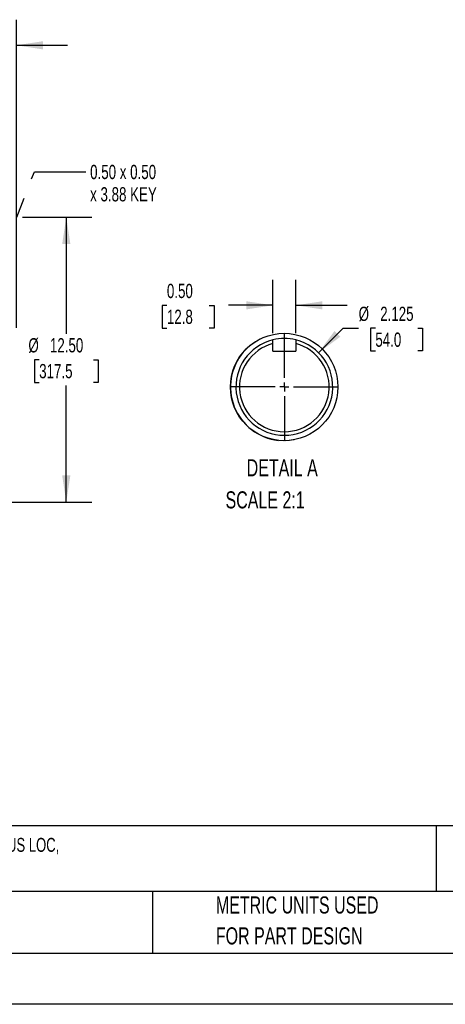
# Model space of a CAD drawing. Header units: inches. Extents: x 0 to 99, y 0 to 76.5.
# Tile 2 of 10: x 36.9 to 55.6, y 0 to 43.2. Entities that reach past the tile are written whole.
import ezdxf

# ---------------------------------------------------------------- set-up
doc = ezdxf.new("R2010")
doc.units = ezdxf.units.IN
doc.header["$LTSCALE"] = 9
doc.header["$MEASUREMENT"] = 0
doc.linetypes.add('CENTERX2', pattern=[0.8, 0.5, -0.1, 0.1, -0.1])
doc.layers.add('CENTER', color=40, linetype='CENTERX2')
doc.layers.add('SLD-DEFPOINTS', color=7, linetype='Continuous')
doc.layers.add('DIMENSIONS', color=140, linetype='Continuous', lineweight=25)
doc.layers.add('TEXT', color=140, linetype='Continuous', lineweight=25)
doc.styles.add('SLDTEXTSTYLE0', font='TXT', dxfattribs={"width": 0.7})
doc.dimstyles.new('SLDDIMSTYLE1', dxfattribs={"dimtxt": 0.625, "dimasz": 1.17, "dimexe": 0, "dimexo": 0.0625, "dimgap": 0.15625, "dimtad": 0, "dimtih": 1, "dimtoh": 1, "dimrnd": 1e-09, "dimzin": 4, "dimdsep": 46, "dimtxsty": 'SLDTEXTSTYLE0', "dimsah": 1, "dimcen": 0.09, "dimadec": 0, "dimazin": 1, "dimtfac": 1, "dimtofl": 0, "dimtmove": 0, "dimatfit": 3, "dimfxl": 0, "dimfrac": 2, "dimtolj": 1, "dimtzin": 12, "dimarcsym": 0})
doc.dimstyles.new('SLDDIMSTYLE3', dxfattribs={"dimtxt": 0.625, "dimasz": 1.17, "dimexe": 0, "dimexo": 0.0625, "dimgap": 0.15625, "dimtad": 0, "dimtih": 1, "dimtoh": 1, "dimrnd": 1e-09, "dimzin": 4, "dimdsep": 46, "dimtxsty": 'SLDTEXTSTYLE0', "dimsah": 1, "dimcen": 0.09, "dimadec": 0, "dimazin": 1, "dimtfac": 1, "dimtmove": 0, "dimatfit": 0, "dimfxl": 0, "dimfrac": 2, "dimtolj": 1, "dimtzin": 12, "dimarcsym": 0})
doc.dimstyles.new('SLDDIMSTYLE4', dxfattribs={"dimtxt": 0.18, "dimasz": 1.17, "dimexe": 0, "dimexo": 0.0625, "dimgap": 0, "dimtad": 0, "dimtih": 1, "dimtoh": 1, "dimdec": 0, "dimrnd": 1e-09, "dimzin": 0, "dimdsep": 46, "dimtxsty": 'Standard', "dimsah": 1, "dimcen": 0.09, "dimadec": 0, "dimazin": 0, "dimtfac": 1.17, "dimtdec": 0, "dimtofl": 0, "dimtmove": 0, "dimatfit": 3, "dimfxl": 0, "dimfrac": 2, "dimtolj": 1, "dimtzin": 0, "dimarcsym": 0})
doc.dimstyles.new('SLDDIMSTYLE8', dxfattribs={"dimtxt": 0.625, "dimasz": 1.17, "dimexe": 0, "dimexo": 0.0625, "dimgap": 0.15625, "dimtad": 0, "dimtih": 1, "dimtoh": 1, "dimdec": 3, "dimlfac": 0.5, "dimrnd": 1e-09, "dimzin": 12, "dimdsep": 46, "dimtxsty": 'SLDTEXTSTYLE0', "dimsah": 1, "dimcen": 0, "dimadec": 0, "dimazin": 3, "dimtfac": 1, "dimtdec": 3, "dimtofl": 0, "dimtmove": 0, "dimatfit": 3, "dimfxl": 0, "dimfrac": 2, "dimtolj": 1, "dimtzin": 12, "dimarcsym": 0})
doc.dimstyles.new('SLDDIMSTYLE9', dxfattribs={"dimtxt": 0.625, "dimasz": 1.17, "dimexe": 0, "dimexo": 0.0625, "dimgap": 0.15625, "dimtad": 0, "dimtih": 1, "dimtoh": 1, "dimlfac": 0.5, "dimrnd": 1e-09, "dimzin": 0, "dimdsep": 46, "dimtxsty": 'SLDTEXTSTYLE0', "dimsah": 1, "dimcen": 0.09, "dimadec": 0, "dimazin": 0, "dimtfac": 1, "dimtmove": 0, "dimatfit": 0, "dimfxl": 0, "dimfrac": 2, "dimtolj": 1, "dimtzin": 12, "dimarcsym": 0})

# ---------------------------------------------------------------- blocks, each defined once
blk = doc.blocks.new('SW_NOTE_0')
at = {"layer": 'TEXT', "color": 0, "linetype": 'CENTERX2', "lineweight": 18, "char_height": 0.612, "attachment_point": 1, "style": 'SLDTEXTSTYLE0'}
for s, insert in [('TOSHIBA SD SERIES PREMIUM EFFICIENCY AC INDUCTION MOTOR, GENERAL PURPOSE, INVERTER RATED & HAZARDOUS LOC,', (0, 0.789)), ('40HP, 3-PH, 230/460 VAC, 1800RPM, TEFC, 324TC FRAME, CAST IRON, RIGID BASE/C-FACE MOUNT', (0, -0.177))]:
    blk.add_mtext(s, dxfattribs=dict(at, insert=insert))
blk = doc.blocks.new('SW_NOTE_0_3')
at = {"layer": 'TEXT', "color": 0, "linetype": 'CENTERX2', "lineweight": 18, "char_height": 0.75, "attachment_point": 1, "style": 'SLDTEXTSTYLE0'}
for s, insert in [('PART DIMENSIONS MAY DIFFER SLIGHTLY', (0, 0.967)), ("DUE TO MANUFACTURER'S VARIANCES", (0, -0.388))]:
    blk.add_mtext(s, dxfattribs=dict(at, insert=insert))
blk = doc.blocks.new('SW_NOTE_0_6')
at = {"layer": 'TEXT', "color": 0, "linetype": 'CENTERX2', "lineweight": 18, "char_height": 0.75, "attachment_point": 1, "style": 'SLDTEXTSTYLE0'}
for s, insert in [('METRIC UNITS USED', (0, 0.967)), ('FOR PART DESIGN', (0, -0.388))]:
    blk.add_mtext(s, dxfattribs=dict(at, insert=insert))
blk = doc.blocks.new('_D_5')
at = {"layer": 'DIMENSIONS'}
for p, q in [((32.222, 34.547), (36.498, 34.547)), ((37.038, 34.547), (40.084, 34.547)), ((38.959, 34.547), (38.959, 29.431)), ((37.77, 28.297), (37.56, 28.297)), ((37.56, 28.297), (37.56, 27.303)), ((40.148, 28.297), (40.358, 28.297)), ((40.358, 28.297), (40.358, 27.303)), ((37.56, 27.303), (37.77, 27.303)), ((40.358, 27.303), (40.148, 27.303)), ((38.959, 22.047), (38.959, 27.163)), ((32.222, 22.047), (40.084, 22.047))]:
    blk.add_line(p, q, dxfattribs=at)
for points in [[(38.959, 34.547), (38.779, 33.377), (39.139, 33.377)], [(38.959, 22.047), (39.139, 23.217), (38.779, 23.217)]]:
    blk.add_solid(points, dxfattribs=at)
at = {"layer": 'DIMENSIONS', "char_height": 0.625, "attachment_point": 1, "style": 'SLDTEXTSTYLE0'}
for s, insert in [('%%c', (37.298, 29.243)), ('12.50', (38.242, 29.243)), ('317.5', (37.77, 28.109))]:
    blk.add_mtext(s, dxfattribs=dict(at, insert=insert))
blk = doc.blocks.new('_D_7')
at = {"layer": 'DIMENSIONS'}
for p, q in [((31.772, 34.997), (31.772, 43.223)), ((36.768, 29.699), (36.768, 43.223)), ((31.772, 42.098), (29.522, 42.098)), ((33.082, 42.096), (32.872, 42.096)), ((32.872, 42.096), (32.872, 41.103)), ((35.459, 42.096), (35.669, 42.096)), ((35.669, 42.096), (35.669, 41.103)), ((36.768, 42.098), (39.018, 42.098)), ((32.872, 41.103), (33.082, 41.103)), ((35.669, 41.103), (35.459, 41.103))]:
    blk.add_line(p, q, dxfattribs=at)
for points in [[(31.772, 42.098), (30.602, 42.278), (30.602, 41.918)], [(36.768, 42.098), (37.938, 41.918), (37.938, 42.278)]]:
    blk.add_solid(points, dxfattribs=at)
at = {"layer": 'DIMENSIONS', "char_height": 0.625, "attachment_point": 1, "style": 'SLDTEXTSTYLE0'}
for s, insert in [('5.00', (33.342, 43.042)), ('126.9', (33.082, 41.908))]:
    blk.add_mtext(s, dxfattribs=dict(at, insert=insert))
blk = doc.blocks.new('SW_NOTE_0_7')
at = {"layer": 'TEXT', "color": 0, "linetype": 'CENTERX2', "lineweight": 18, "char_height": 0.625, "attachment_point": 1, "style": 'SLDTEXTSTYLE0'}
for s, insert in [('0.50 x 0.50', (0.194, 0.302)), ('x 3.88 KEY', (0.194, -0.677))]:
    blk.add_mtext(s, dxfattribs=dict(at, insert=insert))
blk = doc.blocks.new('_D_25')
at = {"layer": 'DIMENSIONS'}
for p, q in [((50.031, 28.606), (51.103, 29.677)), ((51.103, 29.677), (51.79, 29.677)), ((52.522, 29.677), (52.313, 29.677)), ((52.313, 29.677), (52.313, 28.683)), ((54.38, 29.677), (54.59, 29.677)), ((54.59, 29.677), (54.59, 28.683)), ((52.313, 28.683), (52.522, 28.683)), ((54.59, 28.683), (54.38, 28.683))]:
    blk.add_line(p, q, dxfattribs=at)
blk.add_solid([(50.031, 28.606), (50.986, 29.306), (50.731, 29.56)], dxfattribs=at)
at = {"layer": 'DIMENSIONS', "char_height": 0.625, "attachment_point": 1, "style": 'SLDTEXTSTYLE0'}
for s, insert in [('%%c', (51.79, 30.623)), ('2.125', (52.735, 30.623)), ('54.0', (52.522, 29.489))]:
    blk.add_mtext(s, dxfattribs=dict(at, insert=insert))
blk = doc.blocks.new('_D_26')
at = {"layer": 'DIMENSIONS'}
for p, q in [((48.027, 29.455), (48.027, 31.809)), ((49.031, 29.455), (49.031, 31.809)), ((43.375, 30.682), (43.166, 30.682)), ((43.166, 30.682), (43.166, 29.688)), ((45.233, 30.682), (45.443, 30.682)), ((45.443, 30.682), (45.443, 29.688)), ((48.027, 30.684), (46.08, 30.684)), ((49.031, 30.684), (51.281, 30.684)), ((43.166, 29.688), (43.375, 29.688)), ((45.443, 29.688), (45.233, 29.688))]:
    blk.add_line(p, q, dxfattribs=at)
for points in [[(48.027, 30.684), (46.857, 30.864), (46.857, 30.504)], [(49.031, 30.684), (50.201, 30.504), (50.201, 30.864)]]:
    blk.add_solid(points, dxfattribs=at)
at = {"layer": 'DIMENSIONS', "char_height": 0.625, "attachment_point": 1, "style": 'SLDTEXTSTYLE0'}
for s, insert in [('0.50', (43.375, 31.628)), ('12.8', (43.375, 30.494))]:
    blk.add_mtext(s, dxfattribs=dict(at, insert=insert))
blk = doc.blocks.new('SW_CENTERMARKSYMBOL_6')
at = {"layer": 'CENTER', "color": 0}
for p, q in [((0, 0.4), (0, 2.325)), ((-0.4, 0), (-2.325, 0)), ((0, 0), (-0.2, 0)), ((0, 0), (0, 0.2)), ((0, 0), (0, -0.2)), ((0, 0), (0.2, 0)), ((0.4, 0), (2.325, 0)), ((0, -0.4), (0, -2.325))]:
    blk.add_line(p, q, dxfattribs=at)

msp = doc.modelspace()

# ---------------------------------------------------------------- linework, layer by layer
for p, q in [((46.9177, 28.8294), (47.0741, 28.9622)), ((47.1314, 29.0054), (47.2655, 29.0963)), ((47.3726, 29.1597), (47.4609, 29.2066)), ((48.0267, 29.0054), (48.0267, 29.1678)), ((48.0267, 28.6677), (48.0267, 29.0054)), ((49.0307, 29.1678), (49.0307, 29.0054)), ((49.0307, 29.0054), (49.0307, 28.6677)), ((46.729, 28.6329), (46.8936, 28.8066)), ((48.0267, 28.6677), (49.0307, 28.6677)), ((48.5026, 24.7422), (48.2844, 24.754)), ((48.7381, 24.7521), (48.5591, 24.7424)), ((48.9648, 24.7842), (48.84, 24.7637))]:
    msp.add_line(p, q)
at = {"color": 7, "linetype": 'Continuous'}
msp.add_line((99.0009, 0.0009), (0.0009, 0.0009), dxfattribs=at)
for centre, radius, start, end in [((48.5287, 27.1029), 2.125, 103.66358, 76.33642), ((48.5287, 27.1029), 1.9675, 104.78114, 75.21886), ((48.5287, 27.1029), 2.125, 76.33647, 103.66353), ((48.5281, 27.103), 2.3617, 139.66823, 263.56901)]:
    msp.add_arc(centre, radius, start, end)
at = {"layer": 'SLD-DEFPOINTS'}
msp.add_circle((48.521, 27.1002), 2.3581, dxfattribs=at)
at = {"layer": 'TEXT'}
for p, q in [((96.75, 7.84), (2.25, 7.84)), ((55.1902, 7.84), (55.1902, 4.95)), ((96.75, 4.95), (2.25, 4.95)), ((42.7488, 4.95), (42.7488, 2.25)), ((2.25, 2.25), (96.75, 2.25))]:
    msp.add_line(p, q, dxfattribs=at)

# ---------------------------------------------------------------- block references
at = {"layer": 'CENTER'}
msp.add_blockref('SW_CENTERMARKSYMBOL_6', (48.5287, 27.1029), dxfattribs=at)
at = {"layer": 'TEXT', "linetype": 'CENTERX2', "lineweight": 18}
for name, p in [('SW_NOTE_0_7', (39.8116, 36.5479)), ('SW_NOTE_0', (2.779, 6.5176)), ('SW_NOTE_0_3', (19.5305, 3.7685)), ('SW_NOTE_0_6', (45.5238, 3.7685))]:
    msp.add_blockref(name, p, dxfattribs=at)

# ---------------------------------------------------------------- texts
at = {"layer": 'TEXT', "linetype": 'CENTERX2', "lineweight": 18, "char_height": 0.75, "style": 'SLDTEXTSTYLE0'}
for s, insert, attachment_point in [('DETAIL A', (48.4362, 23.9278), 2), ('SCALE 2:1', (45.9481, 22.5196), 1)]:
    msp.add_mtext(s, dxfattribs=dict(at, insert=insert, attachment_point=attachment_point))

# ---------------------------------------------------------------- dimensions: what is measured, and where the dimension line sits
at = {"layer": 'DIMENSIONS'}
for base, p1, p2, dimstyle, picture, middle in [((31.7723, 42.0977), (36.7684, 29.2485), (31.7723, 34.5473), 'SLDDIMSTYLE3', '_D_7', (34.2703, 42.0977)), ((48.0267, 30.6836), (49.0307, 29.0054), (48.0267, 29.0054), 'SLDDIMSTYLE9', '_D_26', (44.3043, 30.6836))]:
    dim = msp.add_linear_dim(base=base, p1=p1, p2=p2, dimstyle=dimstyle, dxfattribs=at)
    dim.commit()
    dim.dimension.update_dxf_attribs({"geometry": picture, "text_midpoint": middle, "dimtype": 160})
dim = msp.add_linear_dim(base=(38.959, 22.0473), p1=(31.7723, 34.5473), p2=(31.7723, 22.0473), angle=90, text='%%c<>', dimstyle='SLDDIMSTYLE1', dxfattribs=at)
dim.commit()
dim.dimension.update_dxf_attribs({"geometry": '_D_5', "text_midpoint": (38.959, 28.2973), "dimtype": 160})
dim = msp.add_diameter_dim_2p(p1=(47.0261, 25.6003), p2=(50.0313, 28.6055), dimstyle='SLDDIMSTYLE8', dxfattribs=at)
dim.commit()
dim.dimension.update_dxf_attribs({"geometry": '_D_25', "text_midpoint": (53.4513, 29.6771), "dimtype": 163})

# ---------------------------------------------------------------- leaders
at = {"layer": 'TEXT', "linetype": 'CENTERX2', "lineweight": 18}
msp.add_leader([(34.8212, 29.5266), (37.5616, 36.5479), (39.8116, 36.5479)], dimstyle='SLDDIMSTYLE4', dxfattribs=at)

doc.saveas('drawing.dxf')
